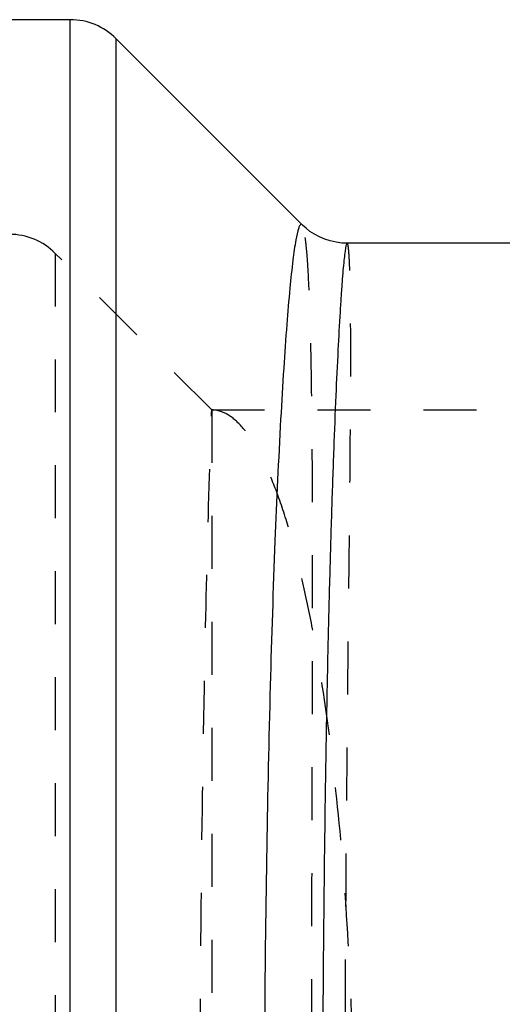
# Model space of a CAD drawing. Header units: millimetres. Extents: x 320 to 680, y 358 to 647.
# Tile 3 of 4: x 441 to 500, y 517 to 638. Entities that reach past the tile are written whole.
import ezdxf

# ---------------------------------------------------------------- set-up
doc = ezdxf.new("R2010")
doc.units = ezdxf.units.MM
doc.header["$LTSCALE"] = 65.185185
doc.linetypes.add('HIDDEN', pattern=[0.2, 0.1, -0.1])
for name, color, linetype in [('FASEN', 7, 'CONTINUOUS'), ('FLAECHEN', 7, 'CONTINUOUS'), ('KONST.EL_MIT_GEO', 7, 'CONTINUOUS')]:
    doc.layers.add(name, color=color, linetype=linetype)

msp = doc.modelspace()

# ---------------------------------------------------------------- linework, layer by layer
at = {"layer": 'FASEN', "color": 7, "linetype": 'Continuous'}
msp.add_line((649.57, 610.85), (480.94, 610.85), dxfattribs=at)
at = {"layer": 'FLAECHEN', "color": 7, "linetype": 'Continuous'}
for p, q in [((446.86, 638.35), (365.67, 638.35)), ((475.37, 613.15), (452.52, 636.01))]:
    msp.add_line(p, q, dxfattribs=at)
at = {"layer": 'FLAECHEN', "color": 8, "linetype": 'HIDDEN'}
for q in [(445.02, 609.61), (653.5, 590.35)]:
    msp.add_line((464.27, 590.35), q, dxfattribs=at)
at = {"layer": 'KONST.EL_MIT_GEO', "color": 7, "linetype": 'Continuous'}
for p, q in [((446.86, 638.35), (365.67, 638.35)), ((446.86, 358.35), (446.86, 638.35)), ((452.52, 360.69), (452.52, 636.01)), ((475.37, 613.15), (452.52, 636.01))]:
    msp.add_line(p, q, dxfattribs=at)
at = {"layer": 'KONST.EL_MIT_GEO', "color": 8, "linetype": 'HIDDEN'}
for p, q in [((445.02, 609.61), (445.02, 387.09)), ((464.27, 590.35), (445.02, 609.61)), ((464.27, 590.35), (464.27, 406.35))]:
    msp.add_line(p, q, dxfattribs=at)
at = {"layer": 'KONST.EL_MIT_GEO', "color": 7, "linetype": 'Continuous'}
msp.add_lwpolyline([(480.92, 610.85), (480.29, 610.88), (479.58, 610.97), (478.87, 611.13), (478.18, 611.35), (477.53, 611.63), (476.92, 611.95), (476.37, 612.31), (475.88, 612.69), (475.45, 613.07), (475.37, 613.15)], dxfattribs=at)
msp.add_arc((446.86, 630.35), 8, 45, 90, dxfattribs=at)
at = {"layer": 'KONST.EL_MIT_GEO', "color": 8, "linetype": 'HIDDEN'}
msp.add_arc((439.36, 603.95), 8, 45, 90, dxfattribs=at)
at = {"layer": 'KONST.EL_MIT_GEO', "color": 7, "linetype": 'Continuous'}
for points, knots in [([(475.29, 613.2), (475.23, 613.2), (475.08, 613.03), (475.02, 612.87), (474.98, 612.75)], [0, 0, 0, 0, 0.332343, 1, 1, 1, 1]), ([(474.98, 612.75), (474.82, 612.28), (474.56, 610.96), (474.21, 608.48), (473.85, 605), (473.48, 600.57), (473.1, 595.2), (472.58, 586.33), (471.99, 573.32), (471.42, 555.75), (471, 536.05), (470.75, 514.95), (470.69, 493.22), (470.84, 471.69), (471.18, 451.15), (471.6, 435.01), (472.03, 423.16), (472.36, 415.27), (472.71, 408.14), (473.08, 401.84), (473.45, 396.42), (473.83, 391.93), (474.19, 388.4), (474.51, 386.07), (474.76, 384.72), (474.94, 384.07), (475.06, 383.69), (475.22, 383.5), (475.29, 383.5)], [0, 0, 0, 0, 0.006563, 0.017489, 0.032729, 0.05217, 0.075657, 0.102997, 0.168271, 0.245718, 0.33256, 0.425611, 0.521406, 0.616352, 0.706897, 0.78969, 0.827222, 0.861723, 0.892886, 0.920443, 0.944161, 0.963841, 0.979329, 0.990509, 0.994465, 0.997329, 0.999129, 1, 1, 1, 1]), ([(480.94, 610.85), (480.93, 610.85), (480.88, 610.8), (480.82, 610.63), (480.74, 610.23), (480.64, 609.57), (480.54, 608.64), (480.42, 607.45), (480.31, 605.99), (480.19, 604.29), (480.01, 601.51), (479.79, 597.42), (479.53, 591.81), (479.27, 585.29), (479.02, 577.93), (478.78, 569.8), (478.56, 560.96), (478.37, 551.5), (478.15, 537.93), (477.96, 520.16), (477.88, 498.35), (477.96, 476.55), (478.15, 458.77), (478.37, 445.2), (478.56, 435.74), (478.78, 426.9), (479.02, 418.77), (479.27, 411.41), (479.53, 404.89), (479.79, 399.28), (480.01, 395.2), (480.19, 392.42), (480.31, 390.71), (480.42, 389.26), (480.54, 388.06), (480.64, 387.13), (480.74, 386.47), (480.82, 386.07), (480.88, 385.9), (480.93, 385.85), (480.94, 385.85)], [0, 0, 0, 0, 0.000244, 0.000731, 0.002555, 0.005542, 0.009697, 0.015013, 0.021482, 0.029092, 0.037826, 0.058592, 0.083602, 0.112636, 0.145432, 0.181689, 0.221069, 0.263196, 0.307666, 0.401878, 0.499994, 0.598111, 0.692324, 0.736794, 0.778922, 0.818302, 0.85456, 0.887357, 0.916392, 0.941403, 0.96217, 0.970904, 0.978515, 0.984984, 0.990301, 0.994457, 0.997444, 0.999268, 0.999756, 1, 1, 1, 1])]:
    msp.add_open_spline(points, degree=3, knots=knots, dxfattribs=at)
msp.add_open_spline([(475.37, 613.15), (475.35, 613.17), (475.32, 613.19), (475.29, 613.2)], degree=3, dxfattribs=at)
at = {"layer": 'KONST.EL_MIT_GEO', "color": 8, "linetype": 'HIDDEN'}
for points, knots in [([(475.37, 383.55), (475.45, 383.63), (475.56, 383.91), (475.69, 384.46), (475.81, 385.28), (475.93, 386.34), (476.05, 387.67), (476.19, 389.94), (476.34, 393.39), (476.48, 398.26), (476.58, 404.05), (476.65, 410.72), (476.69, 418.21), (476.7, 426.45), (476.69, 438.74), (476.64, 455.39), (476.58, 476.44), (476.56, 498.35), (476.58, 520.26), (476.64, 541.31), (476.69, 557.95), (476.7, 570.24), (476.69, 578.49), (476.65, 585.98), (476.58, 592.65), (476.48, 598.44), (476.34, 603.31), (476.19, 606.76), (476.05, 609.03), (475.93, 610.36), (475.81, 611.42), (475.69, 612.24), (475.56, 612.79), (475.45, 613.07), (475.37, 613.15)], [0, 0, 0, 0, 0.0014, 0.00386, 0.007426, 0.012106, 0.017896, 0.024785, 0.041812, 0.063051, 0.088329, 0.117436, 0.150125, 0.186117, 0.225095, 0.310573, 0.403391, 0.499993, 0.596596, 0.689415, 0.774894, 0.813874, 0.849868, 0.882559, 0.911667, 0.936947, 0.958187, 0.975214, 0.982104, 0.987893, 0.992573, 0.99614, 0.9986, 1, 1, 1, 1]), ([(480.99, 385.89), (481.04, 385.97), (481.08, 386.25), (481.15, 386.77), (481.2, 387.56), (481.25, 388.6), (481.3, 389.89), (481.34, 392.11), (481.38, 395.48), (481.39, 400.24), (481.36, 405.91), (481.32, 412.43), (481.25, 419.77), (481.16, 427.84), (481.03, 439.89), (480.87, 456.2), (480.73, 476.86), (480.68, 498.35), (480.73, 519.84), (480.87, 540.49), (481.03, 556.81), (481.16, 568.85), (481.25, 576.93), (481.32, 584.27), (481.36, 590.79), (481.39, 596.46), (481.38, 601.22), (481.34, 604.59), (481.3, 606.81), (481.25, 608.1), (481.2, 609.14), (481.15, 609.93), (481.08, 610.45), (481.04, 610.73), (480.99, 610.81)], [0, 0, 0, 0, 0.001256, 0.003628, 0.00713, 0.011759, 0.017505, 0.024358, 0.041327, 0.062526, 0.087779, 0.116875, 0.149569, 0.185581, 0.224596, 0.310194, 0.403186, 0.499993, 0.596801, 0.689794, 0.775393, 0.81441, 0.850424, 0.88312, 0.912217, 0.937472, 0.958671, 0.975641, 0.982494, 0.988241, 0.992869, 0.996372, 0.998744, 1, 1, 1, 1]), ([(480.99, 610.81), (480.98, 610.82), (480.97, 610.84), (480.95, 610.85), (480.94, 610.85)], [0, 0, 0, 0, 0.597721, 1, 1, 1, 1]), ([(462.83, 498.35), (462.83, 510.17), (462.95, 531.95), (463.41, 560.32), (463.89, 579.17), (464.19, 588.05), (464.27, 590.35)], [0, 0, 0, 0, 0.385313, 0.710076, 0.925102, 1, 1, 1, 1]), ([(481.83, 498.35), (481.83, 504.33), (481.61, 516.08), (480.64, 533.13), (479.08, 548.86), (477.26, 560.83), (475.5, 569.27), (474.14, 574.64), (472.68, 579.28), (471.15, 583.16), (469.56, 586.23), (467.91, 588.5), (466.18, 589.97), (464.87, 590.35), (464.27, 590.35)], [0, 0, 0, 0, 0.186493, 0.366074, 0.532167, 0.678761, 0.743127, 0.800818, 0.851422, 0.894662, 0.930472, 0.95912, 0.981546, 1, 1, 1, 1])]:
    msp.add_open_spline(points, degree=3, knots=knots, dxfattribs=at)

doc.saveas('drawing.dxf')
